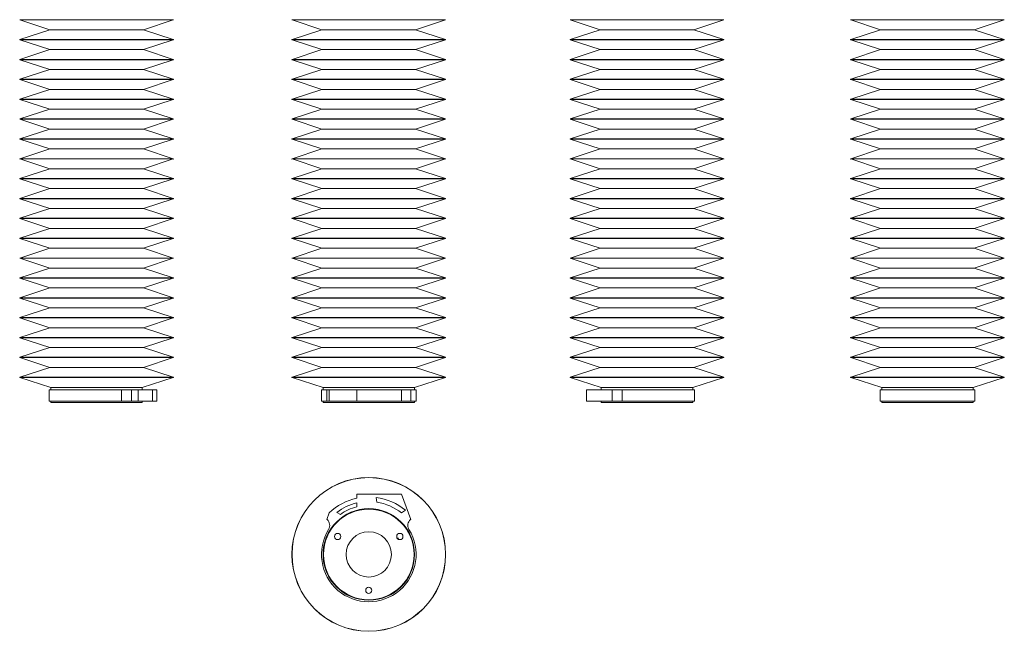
# Model space of a CAD drawing. Header units: inches. Extents: x 0.99 to 7.51, y 1.59 to 9.63.
# Tile 1 of 2: x 0.99 to 7.51, y 1.59 to 5.64. Entities that reach past the tile are written whole.
import ezdxf

# ---------------------------------------------------------------- set-up
doc = ezdxf.new("R2010")
doc.units = ezdxf.units.IN
doc.header["$MEASUREMENT"] = 0

msp = doc.modelspace()

# ---------------------------------------------------------------- linework, layer by layer
at = {"color": 7, "linetype": 'Continuous', "lineweight": 15}
for p, q in [((0.9907, 5.6357), (1.1888, 5.5708)), ((1.8094, 5.5708), (2.0075, 5.6357)), ((2.794, 5.6357), (2.9921, 5.5708)), ((3.6126, 5.5708), (3.8107, 5.6357)), ((4.6371, 5.6357), (4.8352, 5.5708)), ((5.4558, 5.5708), (5.6539, 5.6357)), ((6.4945, 5.6357), (6.6926, 5.5708)), ((7.3131, 5.5708), (7.5112, 5.6357)), ((1.1888, 5.5708), (0.9907, 5.506)), ((1.7589, 5.5708), (1.1888, 5.5708)), ((1.8094, 5.5708), (1.7589, 5.5708)), ((2.0075, 5.506), (1.8094, 5.5708)), ((2.9921, 5.5708), (2.794, 5.506)), ((3.1326, 5.5708), (2.9921, 5.5708)), ((3.6126, 5.5708), (3.1326, 5.5708)), ((3.8107, 5.506), (3.6126, 5.5708)), ((4.8352, 5.5708), (4.6371, 5.506)), ((5.4558, 5.5708), (4.8352, 5.5708)), ((5.6539, 5.506), (5.4558, 5.5708)), ((6.6926, 5.5708), (6.4945, 5.506)), ((7.3131, 5.5708), (6.6926, 5.5708)), ((7.5112, 5.506), (7.3131, 5.5708)), ((0.9907, 5.5041), (1.1888, 5.4393)), ((1.8094, 5.4393), (2.0075, 5.5041)), ((2.794, 5.5041), (2.9921, 5.4393)), ((3.6126, 5.4393), (3.8107, 5.5041)), ((4.6371, 5.5041), (4.8352, 5.4393)), ((5.4558, 5.4393), (5.6539, 5.5041)), ((6.4945, 5.5041), (6.6926, 5.4393)), ((7.3131, 5.4393), (7.5112, 5.5041)), ((1.1888, 5.4393), (0.9907, 5.3745)), ((1.7589, 5.4393), (1.1888, 5.4393)), ((1.8094, 5.4393), (1.7589, 5.4393)), ((2.0075, 5.3745), (1.8094, 5.4393)), ((2.9921, 5.4393), (2.794, 5.3745)), ((3.1326, 5.4393), (2.9921, 5.4393)), ((3.6126, 5.4393), (3.1326, 5.4393)), ((3.8107, 5.3745), (3.6126, 5.4393)), ((4.8352, 5.4393), (4.6371, 5.3745)), ((5.4558, 5.4393), (4.8352, 5.4393)), ((5.6539, 5.3745), (5.4558, 5.4393)), ((6.6926, 5.4393), (6.4945, 5.3745)), ((7.3131, 5.4393), (6.6926, 5.4393)), ((7.5112, 5.3745), (7.3131, 5.4393)), ((0.9907, 5.3726), (1.1888, 5.3078)), ((1.8094, 5.3078), (2.0075, 5.3726)), ((2.794, 5.3726), (2.9921, 5.3078)), ((3.6126, 5.3078), (3.8107, 5.3726)), ((4.6371, 5.3726), (4.8352, 5.3078)), ((5.4558, 5.3078), (5.6539, 5.3726)), ((6.4945, 5.3726), (6.6926, 5.3078)), ((7.3131, 5.3078), (7.5112, 5.3726)), ((1.1888, 5.3078), (0.9907, 5.243)), ((1.7589, 5.3078), (1.1888, 5.3078)), ((1.8094, 5.3078), (1.7589, 5.3078)), ((2.0075, 5.243), (1.8094, 5.3078)), ((2.9921, 5.3078), (2.794, 5.243)), ((3.1326, 5.3078), (2.9921, 5.3078)), ((3.6126, 5.3078), (3.1326, 5.3078)), ((3.8107, 5.243), (3.6126, 5.3078)), ((4.8352, 5.3078), (4.6371, 5.243)), ((5.4558, 5.3078), (4.8352, 5.3078)), ((5.6539, 5.243), (5.4558, 5.3078)), ((6.6926, 5.3078), (6.4945, 5.243)), ((7.3131, 5.3078), (6.6926, 5.3078)), ((7.5112, 5.243), (7.3131, 5.3078)), ((0.9907, 5.2411), (1.1888, 5.1763)), ((1.8094, 5.1763), (2.0075, 5.2411)), ((2.794, 5.2411), (2.9921, 5.1763)), ((3.6126, 5.1763), (3.8107, 5.2411)), ((4.6371, 5.2411), (4.8352, 5.1763)), ((5.4558, 5.1763), (5.6539, 5.2411)), ((6.4945, 5.2411), (6.6926, 5.1763)), ((7.3131, 5.1763), (7.5112, 5.2411)), ((1.1888, 5.1763), (0.9907, 5.1115)), ((1.7589, 5.1763), (1.1888, 5.1763)), ((1.8094, 5.1763), (1.7589, 5.1763)), ((2.0075, 5.1115), (1.8094, 5.1763)), ((2.9921, 5.1763), (2.794, 5.1115)), ((3.1326, 5.1763), (2.9921, 5.1763)), ((3.6126, 5.1763), (3.1326, 5.1763)), ((3.8107, 5.1115), (3.6126, 5.1763)), ((4.8352, 5.1763), (4.6371, 5.1115)), ((5.4558, 5.1763), (4.8352, 5.1763)), ((5.6539, 5.1115), (5.4558, 5.1763)), ((6.6926, 5.1763), (6.4945, 5.1115)), ((7.3131, 5.1763), (6.6926, 5.1763)), ((7.5112, 5.1115), (7.3131, 5.1763)), ((0.9907, 5.1096), (1.1888, 5.0448)), ((1.8094, 5.0448), (2.0075, 5.1096)), ((2.794, 5.1096), (2.9921, 5.0448)), ((3.6126, 5.0448), (3.8107, 5.1096)), ((4.6371, 5.1096), (4.8352, 5.0448)), ((5.4558, 5.0448), (5.6539, 5.1096)), ((6.4945, 5.1096), (6.6926, 5.0448)), ((7.3131, 5.0448), (7.5112, 5.1096)), ((1.1888, 5.0448), (0.9907, 4.98)), ((1.7589, 5.0448), (1.1888, 5.0448)), ((1.8094, 5.0448), (1.7589, 5.0448)), ((2.0075, 4.98), (1.8094, 5.0448)), ((2.9921, 5.0448), (2.794, 4.98)), ((3.1326, 5.0448), (2.9921, 5.0448)), ((3.6126, 5.0448), (3.1326, 5.0448)), ((3.8107, 4.98), (3.6126, 5.0448)), ((4.8352, 5.0448), (4.6371, 4.98)), ((5.4558, 5.0448), (4.8352, 5.0448)), ((5.6539, 4.98), (5.4558, 5.0448)), ((6.6926, 5.0448), (6.4945, 4.98)), ((7.3131, 5.0448), (6.6926, 5.0448)), ((7.5112, 4.98), (7.3131, 5.0448)), ((0.9907, 4.9781), (1.1888, 4.9133)), ((1.8094, 4.9133), (2.0075, 4.9781)), ((2.794, 4.9781), (2.9921, 4.9133)), ((3.6126, 4.9133), (3.8107, 4.9781)), ((4.6371, 4.9781), (4.8352, 4.9133)), ((5.4558, 4.9133), (5.6539, 4.9781)), ((6.4945, 4.9781), (6.6926, 4.9133)), ((7.3131, 4.9133), (7.5112, 4.9781)), ((1.1888, 4.9133), (0.9907, 4.8485)), ((1.7589, 4.9133), (1.1888, 4.9133)), ((1.8094, 4.9133), (1.7589, 4.9133)), ((2.0075, 4.8485), (1.8094, 4.9133)), ((2.9921, 4.9133), (2.794, 4.8485)), ((3.1326, 4.9133), (2.9921, 4.9133)), ((3.6126, 4.9133), (3.1326, 4.9133)), ((3.8107, 4.8485), (3.6126, 4.9133)), ((4.8352, 4.9133), (4.6371, 4.8485)), ((5.4558, 4.9133), (4.8352, 4.9133)), ((5.6539, 4.8485), (5.4558, 4.9133)), ((6.6926, 4.9133), (6.4945, 4.8485)), ((7.3131, 4.9133), (6.6926, 4.9133)), ((7.5112, 4.8485), (7.3131, 4.9133)), ((0.9907, 4.8466), (1.1888, 4.7818)), ((1.8094, 4.7818), (2.0075, 4.8466)), ((2.794, 4.8466), (2.9921, 4.7818)), ((3.6126, 4.7818), (3.8107, 4.8466)), ((4.6371, 4.8466), (4.8352, 4.7818)), ((5.4558, 4.7818), (5.6539, 4.8466)), ((6.4945, 4.8466), (6.6926, 4.7818)), ((7.3131, 4.7818), (7.5112, 4.8466)), ((1.1888, 4.7818), (0.9907, 4.717)), ((1.7589, 4.7818), (1.1888, 4.7818)), ((1.8094, 4.7818), (1.7589, 4.7818)), ((2.0075, 4.717), (1.8094, 4.7818)), ((2.9921, 4.7818), (2.794, 4.717)), ((3.1326, 4.7818), (2.9921, 4.7818)), ((3.6126, 4.7818), (3.1326, 4.7818)), ((3.8107, 4.717), (3.6126, 4.7818)), ((4.8352, 4.7818), (4.6371, 4.717)), ((5.4558, 4.7818), (4.8352, 4.7818)), ((5.6539, 4.717), (5.4558, 4.7818)), ((6.6926, 4.7818), (6.4945, 4.717)), ((7.3131, 4.7818), (6.6926, 4.7818)), ((7.5112, 4.717), (7.3131, 4.7818)), ((0.9907, 4.7151), (1.1888, 4.6502)), ((1.8094, 4.6502), (2.0075, 4.7151)), ((2.794, 4.7151), (2.9921, 4.6502)), ((3.6126, 4.6502), (3.8107, 4.7151)), ((4.6371, 4.7151), (4.8352, 4.6502)), ((5.4558, 4.6502), (5.6539, 4.7151)), ((6.4945, 4.7151), (6.6926, 4.6502)), ((7.3131, 4.6502), (7.5112, 4.7151)), ((1.1888, 4.6502), (0.9907, 4.5854)), ((1.7589, 4.6502), (1.1888, 4.6502)), ((1.8094, 4.6502), (1.7589, 4.6502)), ((2.0075, 4.5854), (1.8094, 4.6502)), ((2.9921, 4.6502), (2.794, 4.5854)), ((3.1326, 4.6502), (2.9921, 4.6502)), ((3.6126, 4.6502), (3.1326, 4.6502)), ((3.8107, 4.5854), (3.6126, 4.6502)), ((4.8352, 4.6502), (4.6371, 4.5854)), ((5.4558, 4.6502), (4.8352, 4.6502)), ((5.6539, 4.5854), (5.4558, 4.6502)), ((6.6926, 4.6502), (6.4945, 4.5854)), ((7.3131, 4.6502), (6.6926, 4.6502)), ((7.5112, 4.5854), (7.3131, 4.6502)), ((0.9907, 4.5835), (1.1888, 4.5187)), ((1.8094, 4.5187), (2.0075, 4.5835)), ((2.794, 4.5835), (2.9921, 4.5187)), ((3.6126, 4.5187), (3.8107, 4.5835)), ((4.6371, 4.5835), (4.8352, 4.5187)), ((5.4558, 4.5187), (5.6539, 4.5835)), ((6.4945, 4.5835), (6.6926, 4.5187)), ((7.3131, 4.5187), (7.5112, 4.5835)), ((1.1888, 4.5187), (0.9907, 4.4539)), ((1.7589, 4.5187), (1.1888, 4.5187)), ((1.8094, 4.5187), (1.7589, 4.5187)), ((2.0075, 4.4539), (1.8094, 4.5187)), ((2.9921, 4.5187), (2.794, 4.4539)), ((3.1326, 4.5187), (2.9921, 4.5187)), ((3.6126, 4.5187), (3.1326, 4.5187)), ((3.8107, 4.4539), (3.6126, 4.5187)), ((4.8352, 4.5187), (4.6371, 4.4539)), ((5.4558, 4.5187), (4.8352, 4.5187)), ((5.6539, 4.4539), (5.4558, 4.5187)), ((6.6926, 4.5187), (6.4945, 4.4539)), ((7.3131, 4.5187), (6.6926, 4.5187)), ((7.5112, 4.4539), (7.3131, 4.5187)), ((0.9907, 4.452), (1.1888, 4.3872)), ((1.8094, 4.3872), (2.0075, 4.452)), ((2.794, 4.452), (2.9921, 4.3872)), ((3.6126, 4.3872), (3.8107, 4.452)), ((4.6371, 4.452), (4.8352, 4.3872)), ((5.4558, 4.3872), (5.6539, 4.452)), ((6.4945, 4.452), (6.6926, 4.3872)), ((7.3131, 4.3872), (7.5112, 4.452)), ((1.1888, 4.3872), (0.9907, 4.3224)), ((1.7589, 4.3872), (1.1888, 4.3872)), ((1.8094, 4.3872), (1.7589, 4.3872)), ((2.0075, 4.3224), (1.8094, 4.3872)), ((2.9921, 4.3872), (2.794, 4.3224)), ((3.1326, 4.3872), (2.9921, 4.3872)), ((3.6126, 4.3872), (3.1326, 4.3872)), ((3.8107, 4.3224), (3.6126, 4.3872)), ((4.8352, 4.3872), (4.6371, 4.3224)), ((5.4558, 4.3872), (4.8352, 4.3872)), ((5.6539, 4.3224), (5.4558, 4.3872)), ((6.6926, 4.3872), (6.4945, 4.3224)), ((7.3131, 4.3872), (6.6926, 4.3872)), ((7.5112, 4.3224), (7.3131, 4.3872)), ((0.9907, 4.3205), (1.1888, 4.2557)), ((1.8094, 4.2557), (2.0075, 4.3205)), ((2.794, 4.3205), (2.9921, 4.2557)), ((3.6126, 4.2557), (3.8107, 4.3205)), ((4.6371, 4.3205), (4.8352, 4.2557)), ((5.4558, 4.2557), (5.6539, 4.3205)), ((6.4945, 4.3205), (6.6926, 4.2557)), ((7.3131, 4.2557), (7.5112, 4.3205)), ((1.1888, 4.2557), (0.9907, 4.1909)), ((1.7589, 4.2557), (1.1888, 4.2557)), ((1.8094, 4.2557), (1.7589, 4.2557)), ((2.0075, 4.1909), (1.8094, 4.2557)), ((2.9921, 4.2557), (2.794, 4.1909)), ((3.1326, 4.2557), (2.9921, 4.2557)), ((3.6126, 4.2557), (3.1326, 4.2557)), ((3.8107, 4.1909), (3.6126, 4.2557)), ((4.8352, 4.2557), (4.6371, 4.1909)), ((5.4558, 4.2557), (4.8352, 4.2557)), ((5.6539, 4.1909), (5.4558, 4.2557)), ((6.6926, 4.2557), (6.4945, 4.1909)), ((7.3131, 4.2557), (6.6926, 4.2557)), ((7.5112, 4.1909), (7.3131, 4.2557)), ((0.9907, 4.189), (1.1888, 4.1242)), ((1.8094, 4.1242), (2.0075, 4.189)), ((2.794, 4.189), (2.9921, 4.1242)), ((3.6126, 4.1242), (3.8107, 4.189)), ((4.6371, 4.189), (4.8352, 4.1242)), ((5.4558, 4.1242), (5.6539, 4.189)), ((6.4945, 4.189), (6.6926, 4.1242)), ((7.3131, 4.1242), (7.5112, 4.189)), ((1.1888, 4.1242), (0.9907, 4.0594)), ((1.7589, 4.1242), (1.1888, 4.1242)), ((1.8094, 4.1242), (1.7589, 4.1242)), ((2.0075, 4.0594), (1.8094, 4.1242)), ((2.9921, 4.1242), (2.794, 4.0594)), ((3.1326, 4.1242), (2.9921, 4.1242)), ((3.6126, 4.1242), (3.1326, 4.1242)), ((3.8107, 4.0594), (3.6126, 4.1242)), ((4.8352, 4.1242), (4.6371, 4.0594)), ((5.4558, 4.1242), (4.8352, 4.1242)), ((5.6539, 4.0594), (5.4558, 4.1242)), ((6.6926, 4.1242), (6.4945, 4.0594)), ((7.3131, 4.1242), (6.6926, 4.1242)), ((7.5112, 4.0594), (7.3131, 4.1242)), ((0.9907, 4.0575), (1.1888, 3.9927)), ((1.8094, 3.9927), (2.0075, 4.0575)), ((2.794, 4.0575), (2.9921, 3.9927)), ((3.6126, 3.9927), (3.8107, 4.0575)), ((4.6371, 4.0575), (4.8352, 3.9927)), ((5.4558, 3.9927), (5.6539, 4.0575)), ((6.4945, 4.0575), (6.6926, 3.9927)), ((7.3131, 3.9927), (7.5112, 4.0575)), ((1.1888, 3.9927), (0.9907, 3.9279)), ((1.7589, 3.9927), (1.1888, 3.9927)), ((1.8094, 3.9927), (1.7589, 3.9927)), ((2.0075, 3.9279), (1.8094, 3.9927)), ((2.9921, 3.9927), (2.794, 3.9279)), ((3.1326, 3.9927), (2.9921, 3.9927)), ((3.6126, 3.9927), (3.1326, 3.9927)), ((3.8107, 3.9279), (3.6126, 3.9927)), ((4.8352, 3.9927), (4.6371, 3.9279)), ((5.4558, 3.9927), (4.8352, 3.9927)), ((5.6539, 3.9279), (5.4558, 3.9927)), ((6.6926, 3.9927), (6.4945, 3.9279)), ((7.3131, 3.9927), (6.6926, 3.9927)), ((7.5112, 3.9279), (7.3131, 3.9927)), ((0.9907, 3.926), (1.1888, 3.8612)), ((1.8094, 3.8612), (2.0075, 3.926)), ((2.794, 3.926), (2.9921, 3.8612)), ((3.6126, 3.8612), (3.8107, 3.926)), ((4.6371, 3.926), (4.8352, 3.8612)), ((5.4558, 3.8612), (5.6539, 3.926)), ((6.4945, 3.926), (6.6926, 3.8612)), ((7.3131, 3.8612), (7.5112, 3.926)), ((1.1888, 3.8612), (0.9907, 3.7964)), ((1.7589, 3.8612), (1.1888, 3.8612)), ((1.8094, 3.8612), (1.7589, 3.8612)), ((2.0075, 3.7964), (1.8094, 3.8612)), ((2.9921, 3.8612), (2.794, 3.7964)), ((3.1326, 3.8612), (2.9921, 3.8612)), ((3.6126, 3.8612), (3.1326, 3.8612)), ((3.8107, 3.7964), (3.6126, 3.8612)), ((4.8352, 3.8612), (4.6371, 3.7964)), ((5.4558, 3.8612), (4.8352, 3.8612)), ((5.6539, 3.7964), (5.4558, 3.8612)), ((6.6926, 3.8612), (6.4945, 3.7964)), ((7.3131, 3.8612), (6.6926, 3.8612)), ((7.5112, 3.7964), (7.3131, 3.8612)), ((0.9907, 3.7945), (1.1888, 3.7296)), ((1.8094, 3.7296), (2.0075, 3.7945)), ((2.794, 3.7945), (2.9921, 3.7296)), ((3.6126, 3.7296), (3.8107, 3.7945)), ((4.6371, 3.7945), (4.8352, 3.7296)), ((5.4558, 3.7296), (5.6539, 3.7945)), ((6.4945, 3.7945), (6.6926, 3.7296)), ((7.3131, 3.7296), (7.5112, 3.7945)), ((1.1888, 3.7296), (0.9907, 3.6648)), ((1.7589, 3.7296), (1.1888, 3.7296)), ((1.8094, 3.7296), (1.7589, 3.7296)), ((2.0075, 3.6648), (1.8094, 3.7296)), ((2.9921, 3.7296), (2.794, 3.6648)), ((3.1326, 3.7296), (2.9921, 3.7296)), ((3.6126, 3.7296), (3.1326, 3.7296)), ((3.8107, 3.6648), (3.6126, 3.7296)), ((4.8352, 3.7296), (4.6371, 3.6648)), ((5.4558, 3.7296), (4.8352, 3.7296)), ((5.6539, 3.6648), (5.4558, 3.7296)), ((6.6926, 3.7296), (6.4945, 3.6648)), ((7.3131, 3.7296), (6.6926, 3.7296)), ((7.5112, 3.6648), (7.3131, 3.7296)), ((0.9907, 3.6629), (1.1888, 3.5981)), ((1.8094, 3.5981), (2.0075, 3.6629)), ((2.794, 3.6629), (2.9921, 3.5981)), ((3.6126, 3.5981), (3.8107, 3.6629)), ((4.6371, 3.6629), (4.8352, 3.5981)), ((5.4558, 3.5981), (5.6539, 3.6629)), ((6.4945, 3.6629), (6.6926, 3.5981)), ((7.3131, 3.5981), (7.5112, 3.6629)), ((1.1888, 3.5981), (0.9907, 3.5333)), ((1.7589, 3.5981), (1.1888, 3.5981)), ((1.8094, 3.5981), (1.7589, 3.5981)), ((2.0075, 3.5333), (1.8094, 3.5981)), ((2.9921, 3.5981), (2.794, 3.5333)), ((3.1326, 3.5981), (2.9921, 3.5981)), ((3.6126, 3.5981), (3.1326, 3.5981)), ((3.8107, 3.5333), (3.6126, 3.5981)), ((4.8352, 3.5981), (4.6371, 3.5333)), ((5.4558, 3.5981), (4.8352, 3.5981)), ((5.6539, 3.5333), (5.4558, 3.5981)), ((6.6926, 3.5981), (6.4945, 3.5333)), ((7.3131, 3.5981), (6.6926, 3.5981)), ((7.5112, 3.5333), (7.3131, 3.5981)), ((0.9907, 3.5314), (1.1888, 3.4666)), ((1.8094, 3.4666), (2.0075, 3.5314)), ((2.794, 3.5314), (2.9921, 3.4666)), ((3.6126, 3.4666), (3.8107, 3.5314)), ((4.6371, 3.5314), (4.8352, 3.4666)), ((5.4558, 3.4666), (5.6539, 3.5314)), ((6.4945, 3.5314), (6.6926, 3.4666)), ((7.3131, 3.4666), (7.5112, 3.5314)), ((1.1888, 3.4666), (0.9907, 3.4018)), ((1.7589, 3.4666), (1.1888, 3.4666)), ((1.8094, 3.4666), (1.7589, 3.4666)), ((2.0075, 3.4018), (1.8094, 3.4666)), ((2.9921, 3.4666), (2.794, 3.4018)), ((3.1326, 3.4666), (2.9921, 3.4666)), ((3.6126, 3.4666), (3.1326, 3.4666)), ((3.8107, 3.4018), (3.6126, 3.4666)), ((4.8352, 3.4666), (4.6371, 3.4018)), ((5.4558, 3.4666), (4.8352, 3.4666)), ((5.6539, 3.4018), (5.4558, 3.4666)), ((6.6926, 3.4666), (6.4945, 3.4018)), ((7.3131, 3.4666), (6.6926, 3.4666)), ((7.5112, 3.4018), (7.3131, 3.4666)), ((0.9907, 3.3999), (1.1888, 3.3351)), ((1.8094, 3.3351), (2.0075, 3.3999)), ((2.794, 3.3999), (2.9921, 3.3351)), ((3.6126, 3.3351), (3.8107, 3.3999)), ((4.6371, 3.3999), (4.8352, 3.3351)), ((5.4558, 3.3351), (5.6539, 3.3999)), ((6.4945, 3.3999), (6.6926, 3.3351)), ((7.3131, 3.3351), (7.5112, 3.3999)), ((1.1888, 3.3351), (0.9907, 3.2703)), ((1.7589, 3.3351), (1.1888, 3.3351)), ((1.8094, 3.3351), (1.7589, 3.3351)), ((2.0075, 3.2703), (1.8094, 3.3351)), ((2.9921, 3.3351), (2.794, 3.2703)), ((3.1326, 3.3351), (2.9921, 3.3351)), ((3.6126, 3.3351), (3.1326, 3.3351)), ((3.8107, 3.2703), (3.6126, 3.3351)), ((4.8352, 3.3351), (4.6371, 3.2703)), ((5.4558, 3.3351), (4.8352, 3.3351)), ((5.6539, 3.2703), (5.4558, 3.3351)), ((6.6926, 3.3351), (6.4945, 3.2703)), ((7.3131, 3.3351), (6.6926, 3.3351)), ((7.5112, 3.2703), (7.3131, 3.3351)), ((0.9907, 3.2684), (1.1959, 3.2013)), ((1.8023, 3.2013), (2.0075, 3.2684)), ((2.794, 3.2684), (2.9992, 3.2013)), ((3.6056, 3.2013), (3.8107, 3.2684)), ((4.6371, 3.2684), (4.8423, 3.2013)), ((5.4487, 3.2013), (5.6539, 3.2684)), ((6.4945, 3.2684), (6.6996, 3.2013)), ((7.306, 3.2013), (7.5112, 3.2684)), ((1.1959, 3.2013), (1.1959, 3.1855)), ((1.7529, 3.2013), (1.1959, 3.2013)), ((1.8023, 3.2013), (1.7529, 3.2013)), ((1.8023, 3.1855), (1.8023, 3.2013)), ((2.9992, 3.2013), (2.9992, 3.1855)), ((3.1365, 3.2013), (2.9992, 3.2013)), ((3.6056, 3.2013), (3.1365, 3.2013)), ((3.6056, 3.1855), (3.6056, 3.2013)), ((4.8423, 3.2013), (4.8423, 3.1855)), ((5.4487, 3.2013), (4.8423, 3.2013)), ((5.4487, 3.1855), (5.4487, 3.2013)), ((6.6996, 3.2013), (6.6996, 3.1855)), ((7.306, 3.2013), (6.6996, 3.2013)), ((7.306, 3.1855), (7.306, 3.2013)), ((1.1856, 3.1855), (1.1856, 3.1115)), ((1.6648, 3.1855), (1.1856, 3.1855)), ((1.6648, 3.1115), (1.6648, 3.1855)), ((1.7297, 3.1855), (1.6648, 3.1855)), ((1.7297, 3.1115), (1.7297, 3.1855)), ((1.7309, 3.1855), (1.7297, 3.1855)), ((1.7309, 3.1115), (1.7309, 3.1855)), ((1.774, 3.1855), (1.7309, 3.1855)), ((1.774, 3.1115), (1.774, 3.1855)), ((1.8707, 3.1855), (1.774, 3.1855)), ((1.8707, 3.1115), (1.8707, 3.1855)), ((1.8991, 3.1855), (1.8707, 3.1855)), ((1.8991, 3.1115), (1.8991, 3.1855)), ((2.9889, 3.1855), (2.9889, 3.1115)), ((3.0243, 3.1855), (2.9889, 3.1855)), ((3.0243, 3.1115), (3.0243, 3.1855)), ((3.0399, 3.1855), (3.0243, 3.1855)), ((3.0399, 3.1115), (3.0399, 3.1855)), ((3.2227, 3.1855), (3.0399, 3.1855)), ((3.2227, 3.1115), (3.2227, 3.1855)), ((3.5192, 3.1855), (3.2227, 3.1855)), ((3.5192, 3.1115), (3.5192, 3.1855)), ((3.5804, 3.1855), (3.5192, 3.1855)), ((3.5804, 3.1115), (3.5804, 3.1855)), ((3.6159, 3.1855), (3.5804, 3.1855)), ((3.6159, 3.1115), (3.6159, 3.1855)), ((4.7455, 3.1115), (4.7455, 3.1855)), ((4.9137, 3.1855), (4.7455, 3.1855)), ((4.9137, 3.1115), (4.9137, 3.1855)), ((4.9149, 3.1855), (4.9137, 3.1855)), ((4.9149, 3.1115), (4.9149, 3.1855)), ((4.9798, 3.1855), (4.9149, 3.1855)), ((4.9798, 3.1115), (4.9798, 3.1855)), ((5.459, 3.1855), (4.9798, 3.1855)), ((5.459, 3.1115), (5.459, 3.1855)), ((6.6893, 3.1855), (6.6893, 3.1115)), ((7.3163, 3.1855), (6.6893, 3.1855)), ((7.3163, 3.1115), (7.3163, 3.1855)), ((1.6648, 3.1115), (1.1856, 3.1115)), ((1.1959, 3.1115), (1.1959, 3.1036)), ((1.7529, 3.1036), (1.1959, 3.1036)), ((1.7297, 3.1115), (1.6648, 3.1115)), ((1.7309, 3.1115), (1.7297, 3.1115)), ((1.774, 3.1115), (1.7309, 3.1115)), ((1.8023, 3.1036), (1.7529, 3.1036)), ((1.8707, 3.1115), (1.774, 3.1115)), ((1.8023, 3.1036), (1.8023, 3.1115)), ((1.8991, 3.1115), (1.8707, 3.1115)), ((3.0243, 3.1115), (2.9889, 3.1115)), ((2.9992, 3.1115), (2.9992, 3.1036)), ((3.1365, 3.1036), (2.9992, 3.1036)), ((3.0399, 3.1115), (3.0243, 3.1115)), ((3.2227, 3.1115), (3.0399, 3.1115)), ((3.6056, 3.1036), (3.1365, 3.1036)), ((3.5192, 3.1115), (3.2227, 3.1115)), ((3.5804, 3.1115), (3.5192, 3.1115)), ((3.6159, 3.1115), (3.5804, 3.1115)), ((3.6056, 3.1036), (3.6056, 3.1115)), ((4.9137, 3.1115), (4.7455, 3.1115)), ((4.8423, 3.1115), (4.8423, 3.1036)), ((5.4487, 3.1036), (4.8423, 3.1036)), ((4.9149, 3.1115), (4.9137, 3.1115)), ((4.9798, 3.1115), (4.9149, 3.1115)), ((5.459, 3.1115), (4.9798, 3.1115)), ((5.4487, 3.1036), (5.4487, 3.1115)), ((7.3163, 3.1115), (6.6893, 3.1115)), ((6.6996, 3.1115), (6.6996, 3.1036)), ((7.306, 3.1036), (6.6996, 3.1036)), ((7.306, 3.1036), (7.306, 3.1115)), ((3.2227, 2.4966), (3.2227, 2.4681)), ((3.5192, 2.4966), (3.2227, 2.4966)), ((3.5804, 2.3284), (3.5192, 2.4966)), ((3.2227, 2.4117), (3.2227, 2.4374)), ((3.3522, 2.4733), (3.3549, 2.4426)), ((3.0399, 2.3714), (3.0243, 2.3284)), ((3.0906, 2.3753), (3.1143, 2.3616)), ((3.5195, 2.3711), (3.545, 2.389)), ((3.0243, 2.3284), (3.0258, 2.3271)), ((3.5789, 2.3271), (3.5804, 2.3284)), ((3.4994, 2.204), (3.4991, 2.2046))]:
    msp.add_line(p, q, dxfattribs=at)
at = {"color": 8, "linetype": 'Continuous', "lineweight": 15}
for p, q in [((1.9247, 5.6357), (0.9907, 5.6357)), ((2.0075, 5.6357), (1.9247, 5.6357)), ((3.0243, 5.6357), (2.794, 5.6357)), ((3.8107, 5.6357), (3.0243, 5.6357)), ((5.6539, 5.6357), (4.6371, 5.6357)), ((7.5112, 5.6357), (6.4945, 5.6357)), ((0.9907, 5.506), (2.0075, 5.506)), ((1.9247, 5.5041), (0.9907, 5.5041)), ((2.0075, 5.5041), (1.9247, 5.5041)), ((2.794, 5.506), (3.8107, 5.506)), ((3.0243, 5.5041), (2.794, 5.5041)), ((3.8107, 5.5041), (3.0243, 5.5041)), ((4.6371, 5.506), (5.5711, 5.506)), ((5.6539, 5.5041), (4.6371, 5.5041)), ((5.5711, 5.506), (5.6539, 5.506)), ((6.4945, 5.506), (6.7248, 5.506)), ((7.5112, 5.5041), (6.4945, 5.5041)), ((6.7248, 5.506), (7.5112, 5.506)), ((0.9907, 5.3745), (2.0075, 5.3745)), ((1.9247, 5.3726), (0.9907, 5.3726)), ((2.0075, 5.3726), (1.9247, 5.3726)), ((2.794, 5.3745), (3.8107, 5.3745)), ((3.0243, 5.3726), (2.794, 5.3726)), ((3.8107, 5.3726), (3.0243, 5.3726)), ((4.6371, 5.3745), (5.5711, 5.3745)), ((5.6539, 5.3726), (4.6371, 5.3726)), ((5.5711, 5.3745), (5.6539, 5.3745)), ((6.4945, 5.3745), (6.7248, 5.3745)), ((7.5112, 5.3726), (6.4945, 5.3726)), ((6.7248, 5.3745), (7.5112, 5.3745)), ((0.9907, 5.243), (2.0075, 5.243)), ((1.9247, 5.2411), (0.9907, 5.2411)), ((2.0075, 5.2411), (1.9247, 5.2411)), ((2.794, 5.243), (3.8107, 5.243)), ((3.0243, 5.2411), (2.794, 5.2411)), ((3.8107, 5.2411), (3.0243, 5.2411)), ((4.6371, 5.243), (5.5711, 5.243)), ((5.6539, 5.2411), (4.6371, 5.2411)), ((5.5711, 5.243), (5.6539, 5.243)), ((6.4945, 5.243), (6.7248, 5.243)), ((7.5112, 5.2411), (6.4945, 5.2411)), ((6.7248, 5.243), (7.5112, 5.243)), ((0.9907, 5.1115), (2.0075, 5.1115)), ((1.9247, 5.1096), (0.9907, 5.1096)), ((2.0075, 5.1096), (1.9247, 5.1096)), ((2.794, 5.1115), (3.8107, 5.1115)), ((3.0243, 5.1096), (2.794, 5.1096)), ((3.8107, 5.1096), (3.0243, 5.1096)), ((4.6371, 5.1115), (5.5711, 5.1115)), ((5.6539, 5.1096), (4.6371, 5.1096)), ((5.5711, 5.1115), (5.6539, 5.1115)), ((6.4945, 5.1115), (6.7248, 5.1115)), ((7.5112, 5.1096), (6.4945, 5.1096)), ((6.7248, 5.1115), (7.5112, 5.1115)), ((0.9907, 4.98), (2.0075, 4.98)), ((1.9247, 4.9781), (0.9907, 4.9781)), ((2.0075, 4.9781), (1.9247, 4.9781)), ((2.794, 4.98), (3.8107, 4.98)), ((3.0243, 4.9781), (2.794, 4.9781)), ((3.8107, 4.9781), (3.0243, 4.9781)), ((4.6371, 4.98), (5.5711, 4.98)), ((5.6539, 4.9781), (4.6371, 4.9781)), ((5.5711, 4.98), (5.6539, 4.98)), ((6.4945, 4.98), (6.7248, 4.98)), ((7.5112, 4.9781), (6.4945, 4.9781)), ((6.7248, 4.98), (7.5112, 4.98)), ((0.9907, 4.8485), (2.0075, 4.8485)), ((1.9247, 4.8466), (0.9907, 4.8466)), ((2.0075, 4.8466), (1.9247, 4.8466)), ((2.794, 4.8485), (3.8107, 4.8485)), ((3.0243, 4.8466), (2.794, 4.8466)), ((3.8107, 4.8466), (3.0243, 4.8466)), ((4.6371, 4.8485), (5.5711, 4.8485)), ((5.6539, 4.8466), (4.6371, 4.8466)), ((5.5711, 4.8485), (5.6539, 4.8485)), ((6.4945, 4.8485), (6.7248, 4.8485)), ((7.5112, 4.8466), (6.4945, 4.8466)), ((6.7248, 4.8485), (7.5112, 4.8485)), ((0.9907, 4.717), (2.0075, 4.717)), ((1.9247, 4.7151), (0.9907, 4.7151)), ((2.0075, 4.7151), (1.9247, 4.7151)), ((2.794, 4.717), (3.8107, 4.717)), ((3.0243, 4.7151), (2.794, 4.7151)), ((3.8107, 4.7151), (3.0243, 4.7151)), ((4.6371, 4.717), (5.5711, 4.717)), ((5.6539, 4.7151), (4.6371, 4.7151)), ((5.5711, 4.717), (5.6539, 4.717)), ((6.4945, 4.717), (6.7248, 4.717)), ((7.5112, 4.7151), (6.4945, 4.7151)), ((6.7248, 4.717), (7.5112, 4.717)), ((0.9907, 4.5854), (2.0075, 4.5854)), ((1.9247, 4.5835), (0.9907, 4.5835)), ((2.0075, 4.5835), (1.9247, 4.5835)), ((2.794, 4.5854), (3.8107, 4.5854)), ((3.0243, 4.5835), (2.794, 4.5835)), ((3.8107, 4.5835), (3.0243, 4.5835)), ((4.6371, 4.5854), (5.5711, 4.5854)), ((5.6539, 4.5835), (4.6371, 4.5835)), ((5.5711, 4.5854), (5.6539, 4.5854)), ((6.4945, 4.5854), (6.7248, 4.5854)), ((7.5112, 4.5835), (6.4945, 4.5835)), ((6.7248, 4.5854), (7.5112, 4.5854)), ((0.9907, 4.4539), (2.0075, 4.4539)), ((1.9247, 4.452), (0.9907, 4.452)), ((2.0075, 4.452), (1.9247, 4.452)), ((2.794, 4.4539), (3.8107, 4.4539)), ((3.0243, 4.452), (2.794, 4.452)), ((3.8107, 4.452), (3.0243, 4.452)), ((4.6371, 4.4539), (5.5711, 4.4539)), ((5.6539, 4.452), (4.6371, 4.452)), ((5.5711, 4.4539), (5.6539, 4.4539)), ((6.4945, 4.4539), (6.7248, 4.4539)), ((7.5112, 4.452), (6.4945, 4.452)), ((6.7248, 4.4539), (7.5112, 4.4539)), ((0.9907, 4.3224), (2.0075, 4.3224)), ((1.9247, 4.3205), (0.9907, 4.3205)), ((2.0075, 4.3205), (1.9247, 4.3205)), ((2.794, 4.3224), (3.8107, 4.3224)), ((3.0243, 4.3205), (2.794, 4.3205)), ((3.8107, 4.3205), (3.0243, 4.3205)), ((4.6371, 4.3224), (5.5711, 4.3224)), ((5.6539, 4.3205), (4.6371, 4.3205)), ((5.5711, 4.3224), (5.6539, 4.3224)), ((6.4945, 4.3224), (6.7248, 4.3224)), ((7.5112, 4.3205), (6.4945, 4.3205)), ((6.7248, 4.3224), (7.5112, 4.3224)), ((0.9907, 4.1909), (2.0075, 4.1909)), ((1.9247, 4.189), (0.9907, 4.189)), ((2.0075, 4.189), (1.9247, 4.189)), ((2.794, 4.1909), (3.8107, 4.1909)), ((3.0243, 4.189), (2.794, 4.189)), ((3.8107, 4.189), (3.0243, 4.189)), ((4.6371, 4.1909), (5.5711, 4.1909)), ((5.6539, 4.189), (4.6371, 4.189)), ((5.5711, 4.1909), (5.6539, 4.1909)), ((6.4945, 4.1909), (6.7248, 4.1909)), ((7.5112, 4.189), (6.4945, 4.189)), ((6.7248, 4.1909), (7.5112, 4.1909)), ((0.9907, 4.0594), (2.0075, 4.0594)), ((1.9247, 4.0575), (0.9907, 4.0575)), ((2.0075, 4.0575), (1.9247, 4.0575)), ((2.794, 4.0594), (3.8107, 4.0594)), ((3.0243, 4.0575), (2.794, 4.0575)), ((3.8107, 4.0575), (3.0243, 4.0575)), ((4.6371, 4.0594), (5.5711, 4.0594)), ((5.6539, 4.0575), (4.6371, 4.0575)), ((5.5711, 4.0594), (5.6539, 4.0594)), ((6.4945, 4.0594), (6.7248, 4.0594)), ((7.5112, 4.0575), (6.4945, 4.0575)), ((6.7248, 4.0594), (7.5112, 4.0594)), ((0.9907, 3.9279), (2.0075, 3.9279)), ((1.9247, 3.926), (0.9907, 3.926)), ((2.0075, 3.926), (1.9247, 3.926)), ((2.794, 3.9279), (3.8107, 3.9279)), ((3.0243, 3.926), (2.794, 3.926)), ((3.8107, 3.926), (3.0243, 3.926)), ((4.6371, 3.9279), (5.5711, 3.9279)), ((5.6539, 3.926), (4.6371, 3.926)), ((5.5711, 3.9279), (5.6539, 3.9279)), ((6.4945, 3.9279), (6.7248, 3.9279)), ((7.5112, 3.926), (6.4945, 3.926)), ((6.7248, 3.9279), (7.5112, 3.9279)), ((0.9907, 3.7964), (2.0075, 3.7964)), ((1.9247, 3.7945), (0.9907, 3.7945)), ((2.0075, 3.7945), (1.9247, 3.7945)), ((2.794, 3.7964), (3.8107, 3.7964)), ((3.0243, 3.7945), (2.794, 3.7945)), ((3.8107, 3.7945), (3.0243, 3.7945)), ((4.6371, 3.7964), (5.5711, 3.7964)), ((5.6539, 3.7945), (4.6371, 3.7945)), ((5.5711, 3.7964), (5.6539, 3.7964)), ((6.4945, 3.7964), (6.7248, 3.7964)), ((7.5112, 3.7945), (6.4945, 3.7945)), ((6.7248, 3.7964), (7.5112, 3.7964)), ((0.9907, 3.6648), (2.0075, 3.6648)), ((1.9247, 3.6629), (0.9907, 3.6629)), ((2.0075, 3.6629), (1.9247, 3.6629)), ((2.794, 3.6648), (3.8107, 3.6648)), ((3.0243, 3.6629), (2.794, 3.6629)), ((3.8107, 3.6629), (3.0243, 3.6629)), ((4.6371, 3.6648), (5.5711, 3.6648)), ((5.6539, 3.6629), (4.6371, 3.6629)), ((5.5711, 3.6648), (5.6539, 3.6648)), ((6.4945, 3.6648), (6.7248, 3.6648)), ((7.5112, 3.6629), (6.4945, 3.6629)), ((6.7248, 3.6648), (7.5112, 3.6648)), ((0.9907, 3.5333), (2.0075, 3.5333)), ((1.9247, 3.5314), (0.9907, 3.5314)), ((2.0075, 3.5314), (1.9247, 3.5314)), ((2.794, 3.5333), (3.8107, 3.5333)), ((3.0243, 3.5314), (2.794, 3.5314)), ((3.8107, 3.5314), (3.0243, 3.5314)), ((4.6371, 3.5333), (5.5711, 3.5333)), ((5.6539, 3.5314), (4.6371, 3.5314)), ((5.5711, 3.5333), (5.6539, 3.5333)), ((6.4945, 3.5333), (6.7248, 3.5333)), ((7.5112, 3.5314), (6.4945, 3.5314)), ((6.7248, 3.5333), (7.5112, 3.5333)), ((0.9907, 3.4018), (2.0075, 3.4018)), ((1.9247, 3.3999), (0.9907, 3.3999)), ((2.0075, 3.3999), (1.9247, 3.3999)), ((2.794, 3.4018), (3.8107, 3.4018)), ((3.0243, 3.3999), (2.794, 3.3999)), ((3.8107, 3.3999), (3.0243, 3.3999)), ((4.6371, 3.4018), (5.5711, 3.4018)), ((5.6539, 3.3999), (4.6371, 3.3999)), ((5.5711, 3.4018), (5.6539, 3.4018)), ((6.4945, 3.4018), (6.7248, 3.4018)), ((7.5112, 3.3999), (6.4945, 3.3999)), ((6.7248, 3.4018), (7.5112, 3.4018)), ((0.9907, 3.2703), (2.0075, 3.2703)), ((1.9247, 3.2684), (0.9907, 3.2684)), ((2.0075, 3.2684), (1.9247, 3.2684)), ((2.794, 3.2703), (3.8107, 3.2703)), ((3.0243, 3.2684), (2.794, 3.2684)), ((3.8107, 3.2684), (3.0243, 3.2684)), ((4.6371, 3.2703), (5.5711, 3.2703)), ((5.6539, 3.2684), (4.6371, 3.2684)), ((5.5711, 3.2703), (5.6539, 3.2703)), ((6.4945, 3.2703), (6.7248, 3.2703)), ((7.5112, 3.2684), (6.4945, 3.2684)), ((6.7248, 3.2703), (7.5112, 3.2703)), ((3.4991, 2.2046), (3.4909, 2.2041)), ((3.4927, 2.2017), (3.4946, 2.2018)), ((3.4946, 2.2018), (3.4938, 2.2006)), ((3.4957, 2.199), (3.4994, 2.204))]:
    msp.add_line(p, q, dxfattribs=at)
at = {"color": 7, "linetype": 'Continuous', "lineweight": 15}
for centre, radius in [((3.3024, 2.0966), 0.5091), ((3.3024, 2.0966), 0.5084), ((3.3024, 2.0966), 0.3032), ((3.3024, 2.0966), 0.3), ((3.0967, 2.2153), 0.0205), ((3.3024, 2.0966), 0.15), ((3.508, 2.2153), 0.0205), ((3.3024, 1.8591), 0.0205)]:
    msp.add_circle(centre, radius, dxfattribs=at)
for centre, radius, start, end in [((0.991, 5.6366), 0.001, 108.1155, 251.8845), ((2.0072, 5.6366), 0.001, 288.1155, 71.8845), ((2.7943, 5.6366), 0.001, 108.1155, 251.8845), ((3.8104, 5.6366), 0.001, 288.1155, 71.8845), ((4.6374, 5.6366), 0.001, 108.1155, 251.8845), ((5.6536, 5.6366), 0.001, 288.1155, 71.8845), ((6.4948, 5.6366), 0.001, 108.1155, 251.8845), ((7.5109, 5.6366), 0.001, 288.1155, 71.8845), ((0.991, 5.5051), 0.001, 108.1155, 251.8845), ((2.0072, 5.5051), 0.001, 288.1155, 71.8845), ((2.7943, 5.5051), 0.001, 108.1155, 251.8845), ((3.8104, 5.5051), 0.001, 288.1155, 71.8845), ((4.6374, 5.5051), 0.001, 108.1155, 251.8845), ((5.6536, 5.5051), 0.001, 288.1155, 71.8845), ((6.4948, 5.5051), 0.001, 108.1155, 251.8845), ((7.5109, 5.5051), 0.001, 288.1155, 71.8845), ((0.991, 5.3736), 0.001, 108.1155, 251.8845), ((2.0072, 5.3736), 0.001, 288.1155, 71.8845), ((2.7943, 5.3736), 0.001, 108.1155, 251.8845), ((3.8104, 5.3736), 0.001, 288.1155, 71.8845), ((4.6374, 5.3736), 0.001, 108.1155, 251.8845), ((5.6536, 5.3736), 0.001, 288.1155, 71.8845), ((6.4948, 5.3736), 0.001, 108.1155, 251.8845), ((7.5109, 5.3736), 0.001, 288.1155, 71.8845), ((0.991, 5.2421), 0.001, 108.1155, 251.8845), ((2.0072, 5.2421), 0.001, 288.1155, 71.8845), ((2.7943, 5.2421), 0.001, 108.1155, 251.8845), ((3.8104, 5.2421), 0.001, 288.1155, 71.8845), ((4.6374, 5.2421), 0.001, 108.1155, 251.8845), ((5.6536, 5.2421), 0.001, 288.1155, 71.8845), ((6.4948, 5.2421), 0.001, 108.1155, 251.8845), ((7.5109, 5.2421), 0.001, 288.1155, 71.8845), ((0.991, 5.1105), 0.001, 108.1155, 251.8845), ((2.0072, 5.1105), 0.001, 288.1155, 71.8845), ((2.7943, 5.1105), 0.001, 108.1155, 251.8845), ((3.8104, 5.1105), 0.001, 288.1155, 71.8845), ((4.6374, 5.1105), 0.001, 108.1155, 251.8845), ((5.6536, 5.1105), 0.001, 288.1155, 71.8845), ((6.4948, 5.1105), 0.001, 108.1155, 251.8845), ((7.5109, 5.1105), 0.001, 288.1155, 71.8845), ((0.991, 4.979), 0.001, 108.1155, 251.8845), ((2.0072, 4.979), 0.001, 288.1155, 71.8845), ((2.7943, 4.979), 0.001, 108.1155, 251.8845), ((3.8104, 4.979), 0.001, 288.1155, 71.8845), ((4.6374, 4.979), 0.001, 108.1155, 251.8845), ((5.6536, 4.979), 0.001, 288.1155, 71.8845), ((6.4948, 4.979), 0.001, 108.1155, 251.8845), ((7.5109, 4.979), 0.001, 288.1155, 71.8845), ((0.991, 4.8475), 0.001, 108.1155, 251.8845), ((2.0072, 4.8475), 0.001, 288.1155, 71.8845), ((2.7943, 4.8475), 0.001, 108.1155, 251.8845), ((3.8104, 4.8475), 0.001, 288.1155, 71.8845), ((4.6374, 4.8475), 0.001, 108.1155, 251.8845), ((5.6536, 4.8475), 0.001, 288.1155, 71.8845), ((6.4948, 4.8475), 0.001, 108.1155, 251.8845), ((7.5109, 4.8475), 0.001, 288.1155, 71.8845), ((0.991, 4.716), 0.001, 108.1155, 251.8845), ((2.0072, 4.716), 0.001, 288.1155, 71.8845), ((2.7943, 4.716), 0.001, 108.1155, 251.8845), ((3.8104, 4.716), 0.001, 288.1155, 71.8845), ((4.6374, 4.716), 0.001, 108.1155, 251.8845), ((5.6536, 4.716), 0.001, 288.1155, 71.8845), ((6.4948, 4.716), 0.001, 108.1155, 251.8845), ((7.5109, 4.716), 0.001, 288.1155, 71.8845), ((0.991, 4.5845), 0.001, 108.1155, 251.8845), ((2.0072, 4.5845), 0.001, 288.1155, 71.8845), ((2.7943, 4.5845), 0.001, 108.1155, 251.8845), ((3.8104, 4.5845), 0.001, 288.1155, 71.8845), ((4.6374, 4.5845), 0.001, 108.1155, 251.8845), ((5.6536, 4.5845), 0.001, 288.1155, 71.8845), ((6.4948, 4.5845), 0.001, 108.1155, 251.8845), ((7.5109, 4.5845), 0.001, 288.1155, 71.8845), ((0.991, 4.453), 0.001, 108.1155, 251.8845), ((2.0072, 4.453), 0.001, 288.1155, 71.8845), ((2.7943, 4.453), 0.001, 108.1155, 251.8845), ((3.8104, 4.453), 0.001, 288.1155, 71.8845), ((4.6374, 4.453), 0.001, 108.1155, 251.8845), ((5.6536, 4.453), 0.001, 288.1155, 71.8845), ((6.4948, 4.453), 0.001, 108.1155, 251.8845), ((7.5109, 4.453), 0.001, 288.1155, 71.8845), ((0.991, 4.3215), 0.001, 108.1155, 251.8845), ((2.0072, 4.3215), 0.001, 288.1155, 71.8845), ((2.7943, 4.3215), 0.001, 108.1155, 251.8845), ((3.8104, 4.3215), 0.001, 288.1155, 71.8845), ((4.6374, 4.3215), 0.001, 108.1155, 251.8845), ((5.6536, 4.3215), 0.001, 288.1155, 71.8845), ((6.4948, 4.3215), 0.001, 108.1155, 251.8845), ((7.5109, 4.3215), 0.001, 288.1155, 71.8845), ((0.991, 4.1899), 0.001, 108.1155, 251.8845), ((2.0072, 4.1899), 0.001, 288.1155, 71.8845), ((2.7943, 4.1899), 0.001, 108.1155, 251.8845), ((3.8104, 4.1899), 0.001, 288.1155, 71.8845), ((4.6374, 4.1899), 0.001, 108.1155, 251.8845), ((5.6536, 4.1899), 0.001, 288.1155, 71.8845), ((6.4948, 4.1899), 0.001, 108.1155, 251.8845), ((7.5109, 4.1899), 0.001, 288.1155, 71.8845), ((0.991, 4.0584), 0.001, 108.1155, 251.8845), ((2.0072, 4.0584), 0.001, 288.1155, 71.8845), ((2.7943, 4.0584), 0.001, 108.1155, 251.8845), ((3.8104, 4.0584), 0.001, 288.1155, 71.8845), ((4.6374, 4.0584), 0.001, 108.1155, 251.8845), ((5.6536, 4.0584), 0.001, 288.1155, 71.8845), ((6.4948, 4.0584), 0.001, 108.1155, 251.8845), ((7.5109, 4.0584), 0.001, 288.1155, 71.8845), ((0.991, 3.9269), 0.001, 108.1155, 251.8845), ((2.0072, 3.9269), 0.001, 288.1155, 71.8845), ((2.7943, 3.9269), 0.001, 108.1155, 251.8845), ((3.8104, 3.9269), 0.001, 288.1155, 71.8845), ((4.6374, 3.9269), 0.001, 108.1155, 251.8845), ((5.6536, 3.9269), 0.001, 288.1155, 71.8845), ((6.4948, 3.9269), 0.001, 108.1155, 251.8845), ((7.5109, 3.9269), 0.001, 288.1155, 71.8845), ((0.991, 3.7954), 0.001, 108.1155, 251.8845), ((2.0072, 3.7954), 0.001, 288.1155, 71.8845), ((2.7943, 3.7954), 0.001, 108.1155, 251.8845), ((3.8104, 3.7954), 0.001, 288.1155, 71.8845), ((4.6374, 3.7954), 0.001, 108.1155, 251.8845), ((5.6536, 3.7954), 0.001, 288.1155, 71.8845), ((6.4948, 3.7954), 0.001, 108.1155, 251.8845), ((7.5109, 3.7954), 0.001, 288.1155, 71.8845), ((0.991, 3.6639), 0.001, 108.1155, 251.8845), ((2.0072, 3.6639), 0.001, 288.1155, 71.8845), ((2.7943, 3.6639), 0.001, 108.1155, 251.8845), ((3.8104, 3.6639), 0.001, 288.1155, 71.8845), ((4.6374, 3.6639), 0.001, 108.1155, 251.8845), ((5.6536, 3.6639), 0.001, 288.1155, 71.8845), ((6.4948, 3.6639), 0.001, 108.1155, 251.8845), ((7.5109, 3.6639), 0.001, 288.1155, 71.8845), ((0.991, 3.5324), 0.001, 108.1155, 251.8845), ((2.0072, 3.5324), 0.001, 288.1155, 71.8845), ((2.7943, 3.5324), 0.001, 108.1155, 251.8845), ((3.8104, 3.5324), 0.001, 288.1155, 71.8845), ((4.6374, 3.5324), 0.001, 108.1155, 251.8845), ((5.6536, 3.5324), 0.001, 288.1155, 71.8845), ((6.4948, 3.5324), 0.001, 108.1155, 251.8845), ((7.5109, 3.5324), 0.001, 288.1155, 71.8845), ((0.991, 3.4009), 0.001, 108.1155, 251.8845), ((2.0072, 3.4009), 0.001, 288.1155, 71.8845), ((2.7943, 3.4009), 0.001, 108.1155, 251.8845), ((3.8104, 3.4009), 0.001, 288.1155, 71.8845), ((4.6374, 3.4009), 0.001, 108.1155, 251.8845), ((5.6536, 3.4009), 0.001, 288.1155, 71.8845), ((6.4948, 3.4009), 0.001, 108.1155, 251.8845), ((7.5109, 3.4009), 0.001, 288.1155, 71.8845), ((0.991, 3.2693), 0.001, 108.1155, 251.8845), ((2.0072, 3.2693), 0.001, 288.1155, 71.8845), ((2.7943, 3.2693), 0.001, 108.1155, 251.8845), ((3.8104, 3.2693), 0.001, 288.1155, 71.8845), ((4.6374, 3.2693), 0.001, 108.1155, 251.8845), ((5.6536, 3.2693), 0.001, 288.1155, 71.8845), ((6.4948, 3.2693), 0.001, 108.1155, 251.8845), ((7.5109, 3.2693), 0.001, 288.1155, 71.8845), ((3.3024, 2.0966), 0.38, 102.10042, 133.67393), ((3.3024, 2.0966), 0.35, 103.15544, 127.22169), ((3.3024, 2.0966), 0.38, 50.32315, 82.46304), ((3.3024, 2.0966), 0.35, 51.66237, 81.35793), ((3.3024, 2.0966), 0.325, 104.18779, 125.3579), ((2.9938, 2.2887), 0.05, 328.08807, 50.18188), ((3.6109, 2.2887), 0.05, 129.81812, 211.91193), ((3.3024, 2.0966), 0.3135, 148.08807, 31.91193)]:
    msp.add_arc(centre, radius, start, end, dxfattribs=at)

doc.saveas('drawing.dxf')
